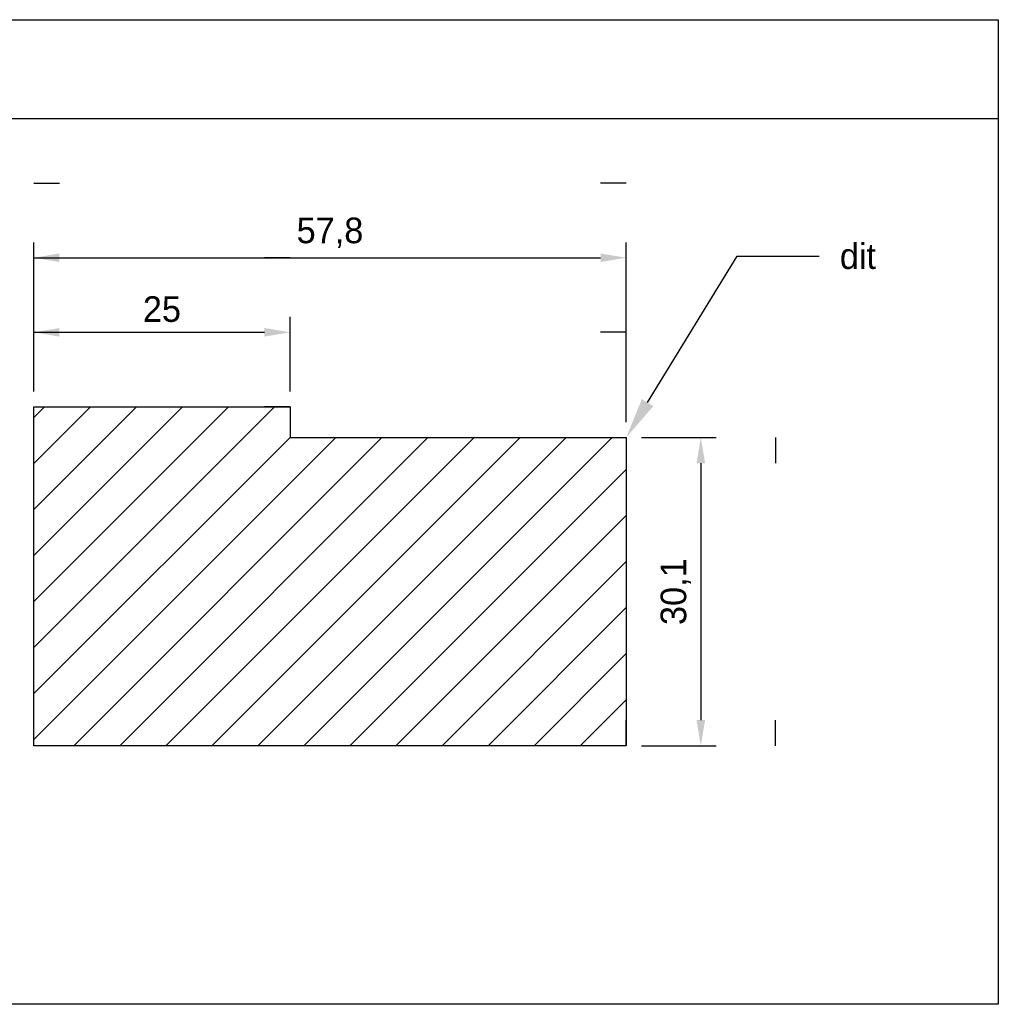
# Model space of a CAD drawing. Header units: metres. Extents: x -270273 to 328371, y -146885 to 591473.
# Tile 60 of 256: x -40891 to -40795, y -18137 to -18041. Entities that reach past the tile are written whole.
import ezdxf
from ezdxf import colors
from ezdxf.entities.mleader import LeaderData, LeaderLine
from ezdxf.math import Vec2, Vec3

# ---------------------------------------------------------------- set-up
doc = ezdxf.new("R2010")
doc.units = ezdxf.units.M
doc.header["$PDMODE"] = 1
doc.layers.get('0').update_dxf_attribs({"color": 151})
doc.layers.get('Defpoints').update_dxf_attribs({"color": 171})
for name, color, linetype in [('Iv-Dimension_Style_IvArrow', 1, 'Continuous'), ('Iv-Dimensions', 1, 'Continuous'), ('Iv-Hatch', 253, 'Continuous')]:
    doc.layers.add(name, color=color, linetype=linetype)
doc.layers.add('Iv-Dimension_Style_Supportline', color=171, linetype='Continuous', plot=False)
doc.styles.add('Iv-dimensions', font='iv-font.shx')
doc.styles.add('Iv-M 025', font='iv-font.shx', dxfattribs={"height": 2.5})
doc.dimstyles.new('Iv-M-1', dxfattribs={"dimtxt": 2.5, "dimasz": 2.5, "dimexe": 1.5, "dimexo": 1.5, "dimgap": 1, "dimtad": 1, "dimdec": 1, "dimtxsty": 'Iv-dimensions', "dimblk": 'Iv-dimpijl', "dimcen": 0, "dimclrt": 3, "dimadec": 0, "dimazin": 0, "dimtfac": 1, "dimtdec": 1, "dimtmove": 0, "dimatfit": 3, "dimfxl": 1, "dimarcsym": 0})

# ---------------------------------------------------------------- blocks, each defined once
blk = doc.blocks.new('Iv-dimpijl')
at = {"layer": 'Iv-Dimension_Style_IvArrow', "color": 0}
blk.add_solid([(0, 0), (-1, 0.167), (-1, -0.167)], dxfattribs=at)
at = {"layer": 'Iv-Dimension_Style_Supportline', "color": 171}
for p, q in [((0, 2.909), (-1, 2.909)), ((0, -2.909), (-1, -2.909))]:
    blk.add_line(p, q, dxfattribs=at)
blk = doc.blocks.new('*D77')
at = {"layer": 'Defpoints', "color": 0, "transparency": 16777216}
for p in [(625.315, -40.767), (625.315, -70.829), (632.594, -70.829)]:
    blk.add_point(p, dxfattribs=at)
at = {"layer": 'Iv-Dimensions', "color": 0, "lineweight": -2, "transparency": 16777216}
for p, q in [((626.815, -40.767), (634.094, -40.767)), ((632.594, -43.267), (632.594, -68.329)), ((626.815, -70.829), (634.094, -70.829))]:
    blk.add_line(p, q, dxfattribs=at)
at = {"layer": 'Iv-Dimensions', "color": 0, "lineweight": -2, "transparency": 16777216, "xscale": 2.5, "yscale": 2.5, "zscale": 2.5}
for p, rotation in [((632.594, -40.767), 90), ((632.594, -70.829), 270)]:
    blk.add_blockref('Iv-dimpijl', p, dxfattribs=dict(at, rotation=rotation))
at = {"layer": 'Iv-Dimensions', "color": 3, "transparency": 16777216, "insert": (630.157, -55.798), "char_height": 2.5, "attachment_point": 5, "rotation": 90, "style": 'Iv-dimensions'}
blk.add_mtext('30,1', dxfattribs=at)
blk = doc.blocks.new('*D78')
at = {"layer": 'Defpoints', "color": 0, "transparency": 16777216}
for p in [(592.533, -30.498), (567.533, -37.767), (592.533, -37.767)]:
    blk.add_point(p, dxfattribs=at)
at = {"layer": 'Iv-Dimensions', "color": 0, "lineweight": -2, "transparency": 16777216}
for p, q in [((567.533, -36.267), (567.533, -28.998)), ((592.533, -36.267), (592.533, -28.998)), ((570.033, -30.498), (590.033, -30.498))]:
    blk.add_line(p, q, dxfattribs=at)
at = {"layer": 'Iv-Dimensions', "color": 0, "lineweight": -2, "transparency": 16777216, "xscale": 2.5, "yscale": 2.5, "zscale": 2.5, "rotation": 180}
blk.add_blockref('Iv-dimpijl', (567.533, -30.498), dxfattribs=at)
at = {"layer": 'Iv-Dimensions', "color": 0, "lineweight": -2, "transparency": 16777216, "xscale": 2.5, "yscale": 2.5, "zscale": 2.5}
blk.add_blockref('Iv-dimpijl', (592.533, -30.498), dxfattribs=at)
at = {"layer": 'Iv-Dimensions', "color": 3, "transparency": 16777216, "insert": (580.033, -28.248), "char_height": 2.5, "attachment_point": 5, "style": 'Iv-dimensions'}
blk.add_mtext('25', dxfattribs=at)
blk = doc.blocks.new('*D79')
at = {"layer": 'Defpoints', "color": 0, "transparency": 16777216}
for p in [(625.315, -23.225), (567.533, -37.767), (625.315, -40.767)]:
    blk.add_point(p, dxfattribs=at)
at = {"layer": 'Iv-Dimensions', "color": 0, "lineweight": -2, "transparency": 16777216}
for p, q in [((567.533, -36.267), (567.533, -21.725)), ((625.315, -39.267), (625.315, -21.725)), ((570.033, -23.225), (622.815, -23.225))]:
    blk.add_line(p, q, dxfattribs=at)
at = {"layer": 'Iv-Dimensions', "color": 0, "lineweight": -2, "transparency": 16777216, "xscale": 2.5, "yscale": 2.5, "zscale": 2.5, "rotation": 180}
blk.add_blockref('Iv-dimpijl', (567.533, -23.225), dxfattribs=at)
at = {"layer": 'Iv-Dimensions', "color": 0, "lineweight": -2, "transparency": 16777216, "xscale": 2.5, "yscale": 2.5, "zscale": 2.5}
blk.add_blockref('Iv-dimpijl', (625.315, -23.225), dxfattribs=at)
at = {"layer": 'Iv-Dimensions', "color": 3, "transparency": 16777216, "insert": (596.424, -20.788), "char_height": 2.5, "attachment_point": 5, "style": 'Iv-dimensions'}
blk.add_mtext('57,8', dxfattribs=at)
blk = doc.blocks.new('Iv-Voorbeeldblok')
at = {"layer": 'Iv-Hatch'}
h = blk.add_hatch(dxfattribs=at)
h.set_pattern_fill('ANSI31', color=256, style=0)
h.set_pattern_definition([(45, (279.495, -133.7274), (-2.245064, 2.245064), [])])
edge = h.paths.add_edge_path()
edge.add_line((567.5334, -37.76697), (592.5334, -37.76697))
edge.add_line((592.5334, -37.76697), (592.5334, -40.76697))
edge.add_line((592.5334, -40.76697), (625.3148, -40.76697))
edge.add_line((625.3148, -40.76697), (625.3148, -70.8286))
edge.add_line((625.3148, -70.8286), (567.5334, -70.8286))
edge.add_line((567.5334, -70.8286), (567.5334, -40.76697))
for p, q in [((538.36282, -9.63722), (661.61154, -9.63722)), ((567.5334, -40.76697), (567.5334, -37.76697))]:
    blk.add_line(p, q)
blk.add_lwpolyline([(538.36282, 0), (661.61154, 0), (661.61154, -96.05288), (538.36282, -96.05288)], close=True)
blk.add_lwpolyline([(567.5334, -37.76697), (592.5334, -37.76697), (592.5334, -40.76697), (625.3148, -40.76697), (625.3148, -70.8286), (567.5334, -70.8286), (567.5334, -40.76697)])
at = {"layer": 'Iv-Dimensions'}
for base, p2, picture, middle in [((625.3148, -23.22549), (625.3148, -40.76697), '*D79', (596.4241, -20.78799)), ((592.5334, -30.49822), (592.5334, -37.76697), '*D78', (580.0334, -28.24797))]:
    dim = blk.add_linear_dim(base=base, p1=(567.5334, -37.76697), p2=p2, dimstyle='Iv-M-1', dxfattribs=at)
    dim.commit()
    dim.dimension.update_dxf_attribs({"geometry": picture, "text_midpoint": middle})
dim = blk.add_linear_dim(base=(632.59428, -70.8286), p1=(625.3148, -40.76697), p2=(625.3148, -70.8286), angle=90, dimstyle='Iv-M-1', dxfattribs=at)
dim.commit()
dim.dimension.update_dxf_attribs({"geometry": '*D77', "text_midpoint": (630.15678, -55.79778)})
ml = blk.add_multileader_mtext('Standard', dxfattribs=at)
ml.set_content('dit', color=256, style='Iv-M 025')
ml.set_leader_properties()
ml.build(insert=Vec2(0, 0))
ctx = ml.context
ctx.base_point, ctx.char_height, ctx.plane_origin = Vec3(644.1546, -23.06711), 2.5, Vec3(625.3148, -40.76697)
notes = []
notes.append((ctx, [(0, (1, 1, 0), (636.1546, -23.06711), (1, 0), 8, [(0, [(625.3148, -40.76697)], 0, [])])]))
ctx.mtext.insert, ctx.mtext.flow_direction = Vec3(646.1546, -21.81711), 5
for ctx, leaders in notes:
    for number, flags, end, landing, length, lines in leaders:
        leader = LeaderData()
        leader.index, (leader.has_last_leader_line, leader.has_dogleg_vector, leader.attachment_direction) = number, flags
        leader.last_leader_point, leader.dogleg_vector, leader.dogleg_length = Vec3(end), Vec3(landing), length
        for number, points, colour, breaks in lines:
            line = LeaderLine()
            line.index, line.vertices, line.color, line.breaks = number, Vec3.list(points), colors.encode_raw_color(colour), breaks
            leader.lines.append(line)
        ctx.leaders.append(leader)

msp = doc.modelspace()

# ---------------------------------------------------------------- block references
msp.add_blockref('Iv-Voorbeeldblok', (-41456.8465, -18040.7882))

doc.saveas('drawing.dxf')
